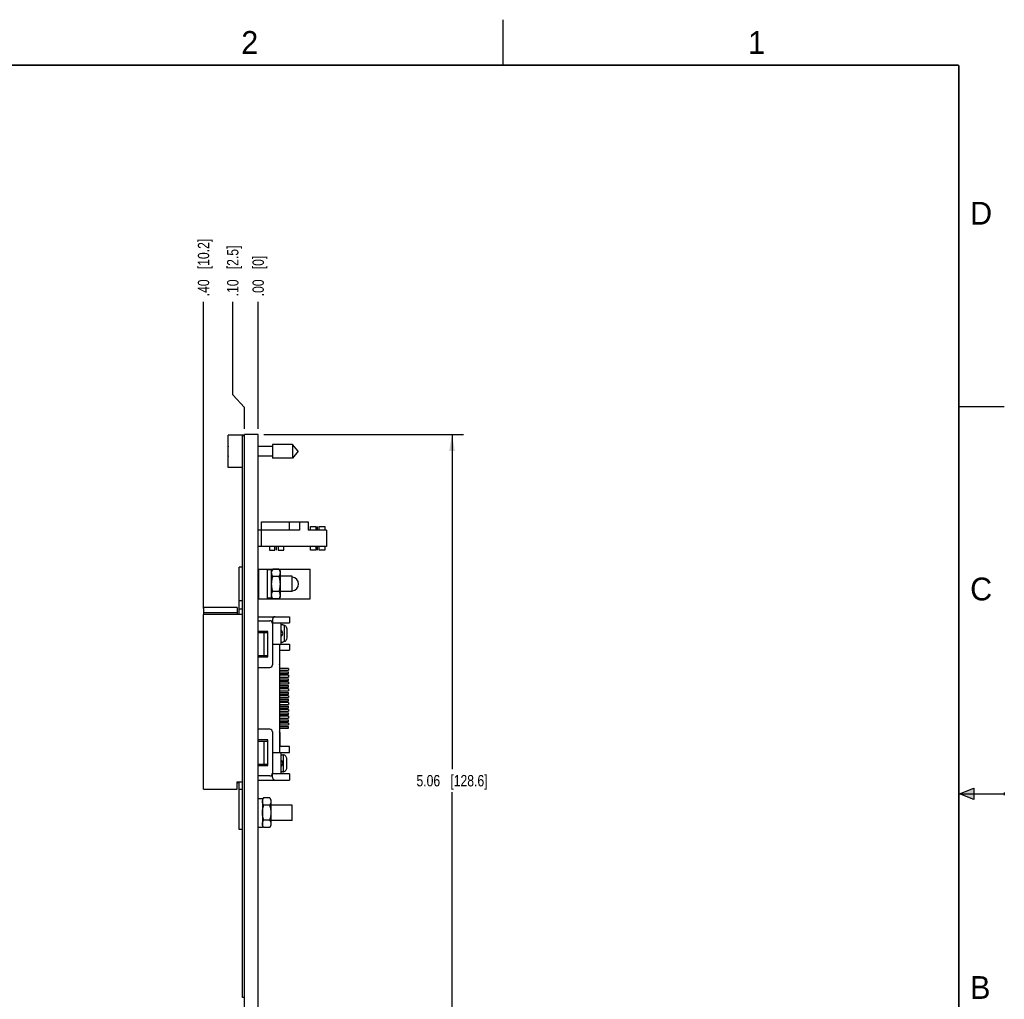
# Model space of a CAD drawing. Header units: inches. Extents: x 0 to 22, y 0 to 17.
# Tile 24 of 24: x 11.2 to 22, y 6.2 to 17. Entities that reach past the tile are written whole.
import ezdxf

# ---------------------------------------------------------------- set-up
doc = ezdxf.new("R2010")
doc.units = ezdxf.units.IN
doc.header["$LTSCALE"] = 1.21
doc.header["$MEASUREMENT"] = 0
doc.layers.get('0').update_dxf_attribs({"linetype": 'CONTINUOUS'})
for name, color, linetype in [('02___PRT_ALL_AXES', 7, 'CONTINUOUS'), ('COSMETIC', 7, 'CONTINUOUS'), ('DIMENSIONS', 7, 'CONTINUOUS')]:
    doc.layers.add(name, color=color, linetype=linetype)
doc.styles.get("Standard").update_dxf_attribs({"font": 'txt', "width": 0.8})
doc.styles.add('TEXTSTYLE_2', font='txt')
doc.dimstyles.new('DIMSTYLE_1', dxfattribs={"dimtxt": 0.125, "dimasz": 0.18, "dimexe": 0.18, "dimexo": 0.0625, "dimgap": 0.09, "dimtad": 0, "dimtih": 1, "dimtoh": 1, "dimlfac": 0.666667, "dimzin": 4, "dimdsep": 46, "dimtxsty": 'STANDARD', "dimblk": '_FILLED', "dimblk1": '_FILLED', "dimblk2": '_FILLED', "dimcen": 0.09, "dimadec": 0, "dimazin": 0, "dimtp": 0.01, "dimtm": 0.01, "dimtfac": 1, "dimtofl": 0, "dimtmove": 0, "dimatfit": 3, "dimldrblk": '_FILLED', "dimfxl": 1, "dimtolj": 1, "dimtzin": 4, "dimarcsym": 0})
doc.dimstyles.new('DIMSTYLE_2', dxfattribs={"dimtxt": 0.125, "dimasz": 0.18, "dimexe": 0.18, "dimexo": 0.0625, "dimgap": 0.09, "dimtad": 0, "dimtih": 1, "dimtoh": 1, "dimlfac": 0.666667, "dimzin": 4, "dimdsep": 46, "dimtxsty": 'STANDARD', "dimblk": '_FILLED', "dimblk1": '_FILLED', "dimblk2": '_FILLED', "dimcen": 0.09, "dimadec": 0, "dimazin": 0, "dimtp": 0.01, "dimtm": 0.01, "dimtfac": 1, "dimtofl": 0, "dimtmove": 0, "dimatfit": 3, "dimldrblk": '_FILLED', "dimfxl": 1, "dimtolj": 1, "dimtzin": 4, "dimarcsym": 0})

# ---------------------------------------------------------------- blocks, each defined once
blk = doc.blocks.new('*D16')
at = {"layer": 'DIMENSIONS', "color": 2, "linetype": 'CONTINUOUS'}
blk.add_line((13.211, 10.534), (13.211, 13.901), dxfattribs=at)
at = {"layer": 'DIMENSIONS', "color": 2, "linetype": 'CONTINUOUS', "insert": (13.148, 13.963), "char_height": 0.125, "width": 1.025, "attachment_point": 1, "rotation": 90, "line_spacing_factor": 0.9}
blk.add_mtext('.40{\\Ftxt.shx;\\W1.000000;\\H0.125000; }[10.2]', dxfattribs=at)
blk = doc.blocks.new('_FILLED')
at = {"color": 0, "linetype": 'BYBLOCK'}
blk.add_solid([(0, 0), (-1, 0.174), (-1, -0.174)], dxfattribs=at)
blk = doc.blocks.new('*D17')
at = {"layer": 'DIMENSIONS', "color": 2, "linetype": 'CONTINUOUS'}
blk.add_line((13.811, 12.507), (13.811, 13.901), dxfattribs=at)
at = {"layer": 'DIMENSIONS', "color": 2, "linetype": 'CONTINUOUS', "insert": (13.748, 13.963), "char_height": 0.125, "width": 0.725, "attachment_point": 1, "rotation": 90, "line_spacing_factor": 0.9}
blk.add_mtext('.00{\\Ftxt.shx;\\W1.000000;\\H0.125000; }[0]', dxfattribs=at)
blk = doc.blocks.new('*D18')
at = {"layer": 'DIMENSIONS', "color": 2, "linetype": 'CONTINUOUS'}
for p, q in [((13.531, 12.882), (13.531, 13.901)), ((13.661, 12.744), (13.531, 12.882)), ((13.661, 12.507), (13.661, 12.744))]:
    blk.add_line(p, q, dxfattribs=at)
at = {"layer": 'DIMENSIONS', "color": 2, "linetype": 'CONTINUOUS', "insert": (13.469, 13.963), "char_height": 0.125, "width": 0.925, "attachment_point": 1, "rotation": 90, "line_spacing_factor": 0.9}
blk.add_mtext('.10{\\Ftxt.shx;\\W1.000000;\\H0.125000; }[2.5]', dxfattribs=at)
blk = doc.blocks.new('*D21')
at = {"layer": 'DIMENSIONS', "color": 2, "linetype": 'CONTINUOUS'}
for p, q in [((13.873, 12.445), (16.063, 12.445)), ((15.938, 12.445), (15.938, 8.771)), ((15.938, 4.847), (15.938, 8.521)), ((13.897, 4.847), (16.063, 4.847))]:
    blk.add_line(p, q, dxfattribs=at)
at = {"layer": 'DIMENSIONS', "color": 2, "linetype": 'CONTINUOUS', "xscale": 0.18, "yscale": 0.18, "zscale": 0.18}
for p, rotation in [((15.938, 12.445), 90), ((15.938, 4.847), 270)]:
    blk.add_blockref('_FILLED', p, dxfattribs=dict(at, rotation=rotation))
at = {"layer": 'DIMENSIONS', "color": 2, "linetype": 'CONTINUOUS', "insert": (15.938, 8.708), "char_height": 0.125, "width": 1.225, "attachment_point": 2, "line_spacing_factor": 0.9}
blk.add_mtext('5.06{\\Ftxt.shx;\\W1.000000;\\H0.125000; }[128.6]', dxfattribs=at)

msp = doc.modelspace()

# ---------------------------------------------------------------- hatches: boundary and pattern name
at = {"linetype": 'CONTINUOUS'}
msp.add_hatch(color=2, dxfattribs=at).paths.add_polyline_path([(21.666, 8.562), (21.666, 8.438), (21.51, 8.5)])

# ---------------------------------------------------------------- linework, layer by layer
at = {"color": 2, "linetype": 'CONTINUOUS'}
for p, q in [((16.5, 16.5), (16.5, 17)), ((22, 12.75), (21.5, 12.75)), ((21.51, 8.5), (21.666, 8.562)), ((21.666, 8.562), (21.666, 8.438)), ((21.51, 8.5), (22, 8.5)), ((21.666, 8.438), (21.51, 8.5)), ((22, 8.515), (22, 8.485))]:
    msp.add_line(p, q, dxfattribs=at)
at = {"color": 7, "linetype": 'CONTINUOUS'}
for p, q in [((13.481, 12.084), (13.481, 12.439)), ((13.661, 12.439), (13.481, 12.439)), ((13.638, 6.265), (13.638, 12.43)), ((13.661, 12.43), (13.638, 12.43)), ((13.661, 5.776), (13.661, 12.445)), ((13.811, 12.445), (13.661, 12.445)), ((13.811, 5.78), (13.811, 12.445)), ((13.966, 12.335), (13.966, 12.188)), ((14.188, 12.335), (13.966, 12.335)), ((14.188, 12.335), (14.188, 12.188)), ((14.25, 12.262), (14.188, 12.335)), ((13.481, 12.282), (13.478, 12.282)), ((13.478, 12.241), (13.481, 12.241)), ((13.966, 12.314), (13.811, 12.314)), ((14.25, 12.262), (14.188, 12.188)), ((13.966, 12.209), (13.811, 12.209)), ((14.188, 12.188), (13.966, 12.188)), ((13.638, 12.084), (13.481, 12.084)), ((13.848, 11.307), (13.848, 11.487)), ((13.848, 11.487), (14.358, 11.487)), ((14.151, 11.487), (14.151, 11.397)), ((14.264, 11.487), (14.264, 11.397)), ((14.358, 11.487), (14.358, 11.397)), ((14.264, 11.397), (13.848, 11.397)), ((14.561, 11.397), (14.358, 11.397)), ((14.561, 11.397), (14.561, 11.217)), ((14.561, 11.217), (13.848, 11.217)), ((13.638, 10.991), (13.602, 10.991)), ((13.818, 10.642), (13.818, 10.969)), ((13.818, 10.969), (14.381, 10.969)), ((13.911, 10.642), (13.911, 10.969)), ((13.958, 10.962), (13.911, 10.962)), ((13.971, 10.968), (13.958, 10.945)), ((13.958, 10.649), (13.958, 10.962)), ((14.038, 10.968), (13.971, 10.968)), ((14.038, 10.968), (14.051, 10.945)), ((14.051, 10.945), (14.051, 10.665)), ((14.381, 10.642), (14.381, 10.969)), ((13.818, 10.889), (13.811, 10.889)), ((14.038, 10.886), (13.971, 10.886)), ((14.185, 10.889), (14.051, 10.889)), ((14.185, 10.721), (14.185, 10.889)), ((13.818, 10.721), (13.811, 10.721)), ((14.038, 10.724), (13.971, 10.724)), ((14.185, 10.721), (14.051, 10.721)), ((13.602, 10.625), (13.638, 10.625)), ((13.818, 10.642), (14.381, 10.642)), ((13.958, 10.649), (13.911, 10.649)), ((13.971, 10.642), (13.958, 10.665)), ((14.038, 10.642), (13.971, 10.642)), ((14.051, 10.665), (14.038, 10.642)), ((13.211, 10.546), (13.211, 10.487)), ((13.579, 10.546), (13.211, 10.546)), ((13.579, 10.546), (13.579, 10.487)), ((13.602, 10.531), (13.638, 10.531)), ((13.211, 10.472), (13.638, 10.472)), ((13.211, 8.553), (13.211, 10.47)), ((13.811, 10.446), (14.156, 10.446)), ((13.811, 10.401), (13.938, 10.401)), ((13.968, 10.416), (13.968, 10.379)), ((13.968, 10.379), (14.156, 10.379)), ((14.058, 10.379), (14.058, 10.145)), ((14.156, 10.446), (14.156, 10.379)), ((13.916, 10.285), (13.811, 10.285)), ((13.912, 10.27), (13.811, 10.27)), ((13.875, 10.019), (13.875, 10.27)), ((13.912, 10.27), (13.912, 10.019)), ((13.916, 10.004), (13.916, 10.285)), ((13.968, 10.371), (13.968, 9.918)), ((14.08, 10.356), (14.058, 10.356)), ((14.098, 10.172), (14.098, 10.352)), ((14.125, 10.311), (14.125, 10.213)), ((14.058, 10.168), (14.08, 10.168)), ((13.968, 10.145), (14.156, 10.145)), ((14.043, 10.145), (14.043, 8.954)), ((14.043, 10.077), (14.156, 10.077)), ((14.048, 9.924), (14.048, 10.077)), ((14.156, 10.145), (14.156, 10.077)), ((13.811, 10.019), (13.912, 10.019)), ((13.811, 10.004), (13.916, 10.004)), ((13.811, 9.888), (13.938, 9.888)), ((14.145, 9.878), (14.043, 9.878)), ((14.043, 9.858), (14.145, 9.858)), ((14.043, 9.84), (14.145, 9.84)), ((14.145, 9.878), (14.145, 9.858)), ((14.145, 9.821), (14.145, 9.84)), ((14.043, 9.821), (14.145, 9.821)), ((14.145, 9.803), (14.043, 9.803)), ((14.043, 9.783), (14.145, 9.783)), ((14.043, 9.765), (14.145, 9.765)), ((14.043, 9.746), (14.145, 9.746)), ((14.145, 9.728), (14.043, 9.728)), ((14.145, 9.803), (14.145, 9.783)), ((14.145, 9.746), (14.145, 9.765)), ((14.145, 9.728), (14.145, 9.708)), ((14.043, 9.708), (14.145, 9.708)), ((14.043, 9.69), (14.145, 9.69)), ((14.043, 9.671), (14.145, 9.671)), ((14.145, 9.653), (14.043, 9.653)), ((14.043, 9.633), (14.145, 9.633)), ((14.145, 9.671), (14.145, 9.69)), ((14.145, 9.653), (14.145, 9.633)), ((14.043, 9.615), (14.145, 9.615)), ((14.043, 9.596), (14.145, 9.596)), ((14.145, 9.578), (14.043, 9.578)), ((14.043, 9.558), (14.145, 9.558)), ((14.043, 9.54), (14.145, 9.54)), ((14.043, 9.521), (14.145, 9.521)), ((14.145, 9.596), (14.145, 9.615)), ((14.145, 9.578), (14.145, 9.558)), ((14.145, 9.521), (14.145, 9.54)), ((14.145, 9.503), (14.043, 9.503)), ((14.043, 9.483), (14.145, 9.483)), ((14.043, 9.465), (14.145, 9.465)), ((14.043, 9.446), (14.145, 9.446)), ((14.145, 9.428), (14.043, 9.428)), ((14.043, 9.408), (14.145, 9.408)), ((14.145, 9.503), (14.145, 9.483)), ((14.145, 9.446), (14.145, 9.465)), ((14.145, 9.428), (14.145, 9.408)), ((14.043, 9.39), (14.145, 9.39)), ((14.043, 9.371), (14.145, 9.371)), ((14.145, 9.353), (14.043, 9.353)), ((14.043, 9.333), (14.145, 9.333)), ((14.043, 9.315), (14.145, 9.315)), ((14.043, 9.296), (14.145, 9.296)), ((14.145, 9.371), (14.145, 9.39)), ((14.145, 9.353), (14.145, 9.333)), ((14.145, 9.296), (14.145, 9.315)), ((13.938, 9.21), (13.811, 9.21)), ((14.145, 9.278), (14.043, 9.278)), ((14.043, 9.258), (14.145, 9.258)), ((14.043, 9.24), (14.145, 9.24)), ((14.043, 9.221), (14.145, 9.221)), ((14.145, 9.278), (14.145, 9.258)), ((14.145, 9.221), (14.145, 9.24)), ((13.916, 9.094), (13.811, 9.094)), ((13.811, 9.079), (13.912, 9.079)), ((13.875, 8.828), (13.875, 9.079)), ((13.912, 9.079), (13.912, 8.828)), ((13.916, 8.813), (13.916, 9.094)), ((13.968, 9.18), (13.968, 8.727)), ((14.048, 9.174), (14.048, 9.021)), ((14.156, 9.021), (14.043, 9.021)), ((14.156, 8.954), (14.156, 9.021)), ((13.968, 8.954), (14.156, 8.954)), ((14.058, 8.954), (14.058, 8.72)), ((14.058, 8.93), (14.08, 8.93)), ((14.09, 8.744), (14.09, 8.929)), ((14.125, 8.788), (14.125, 8.885)), ((13.811, 8.828), (13.912, 8.828)), ((13.811, 8.813), (13.916, 8.813)), ((13.938, 8.697), (13.811, 8.697)), ((13.811, 8.652), (14.156, 8.652)), ((13.968, 8.682), (13.968, 8.72)), ((14.156, 8.72), (13.968, 8.72)), ((14.08, 8.743), (14.058, 8.743)), ((14.156, 8.72), (14.156, 8.652)), ((13.211, 8.553), (13.579, 8.553)), ((13.579, 8.553), (13.579, 8.634)), ((13.579, 8.634), (13.638, 8.634)), ((13.602, 8.553), (13.638, 8.553)), ((13.811, 8.45), (13.857, 8.45)), ((13.87, 8.457), (13.857, 8.434)), ((13.857, 8.45), (13.857, 8.137)), ((13.937, 8.457), (13.87, 8.457)), ((13.937, 8.457), (13.95, 8.434)), ((13.95, 8.434), (13.95, 8.153)), ((13.937, 8.375), (13.87, 8.375)), ((14.185, 8.378), (13.95, 8.378)), ((14.185, 8.21), (14.185, 8.378)), ((13.638, 8.108), (13.602, 8.108)), ((13.811, 8.137), (13.857, 8.137)), ((13.87, 8.131), (13.857, 8.153)), ((13.937, 8.212), (13.87, 8.212)), ((13.937, 8.131), (13.87, 8.131)), ((13.95, 8.153), (13.937, 8.131)), ((14.185, 8.21), (13.95, 8.21)), ((13.661, 6.265), (13.638, 6.265))]:
    msp.add_line(p, q, dxfattribs=at)
at = {"color": 3, "linetype": 'CONTINUOUS'}
for p, q in [((13.602, 10.472), (13.602, 10.991)), ((13.211, 10.487), (13.211, 10.47)), ((13.579, 10.487), (13.211, 10.487)), ((13.579, 10.487), (13.579, 10.472)), ((13.579, 8.627), (13.602, 8.627)), ((13.602, 8.108), (13.602, 8.634))]:
    msp.add_line(p, q, dxfattribs=at)
at = {"color": 7, "linetype": 'CONTINUOUS', "const_width": 0.02}
for points in [[(21.5, 16.5), (0.5, 16.5)], [(21.5, 0.5), (21.5, 16.5)]]:
    msp.add_lwpolyline(points, dxfattribs=at)
at = {"color": 7, "linetype": 'CONTINUOUS'}
for centre, radius, start, end in [((13.946, 12.262), 0.469, 172.9432, 177.4743), ((13.946, 12.262), 0.469, 182.5257, 187.0613), ((14.092, 10.957), 0.14, 208.933, 210.0033), ((13.918, 10.956), 0.139, 329.9899, 331.0737), ((14.18, 10.805), 0.0738, 274.2107, 85.7893), ((14.09, 10.655), 0.137, 149.9839, 151.3656), ((13.917, 10.654), 0.139, 28.6451, 30.0053), ((13.938, 10.371), 0.03, 0, 90), ((14.035, 10.262), 0.045, 302.1297, 57.9126), ((13.938, 9.918), 0.03, 270, 360), ((14.04, 9.924), 0.0075, 294.7393, 360), ((14.04, 9.887), 0.0075, 295.7982, 64.3212), ((14.04, 9.849), 0.0075, 295.7982, 64.3212), ((14.04, 9.812), 0.0075, 295.7982, 64.3212), ((14.04, 9.774), 0.0075, 295.7982, 64.3212), ((14.04, 9.737), 0.0075, 295.7982, 64.3212), ((14.04, 9.699), 0.0075, 295.7982, 64.3212), ((14.04, 9.662), 0.0075, 295.7982, 64.3212), ((14.04, 9.624), 0.0075, 295.7982, 64.3212), ((14.04, 9.587), 0.0075, 295.7982, 64.3212), ((14.04, 9.549), 0.0075, 295.7982, 64.3212), ((14.04, 9.512), 0.0075, 295.7982, 64.3212), ((14.04, 9.474), 0.0075, 295.7982, 64.3212), ((14.04, 9.437), 0.0075, 295.7982, 64.3212), ((14.04, 9.399), 0.0075, 295.7982, 64.3212), ((14.04, 9.362), 0.0075, 295.7982, 64.3212), ((14.04, 9.324), 0.0075, 295.7982, 64.3212), ((13.938, 9.18), 0.03, 0, 90), ((14.04, 9.287), 0.0075, 295.7982, 64.3212), ((14.04, 9.249), 0.0075, 295.7982, 64.3212), ((14.04, 9.212), 0.0075, 295.7982, 64.3212), ((14.04, 9.174), 0.0075, 0, 65.3759), ((14.08, 8.885), 0.0451, 77.5555, 89.9819), ((13.938, 8.727), 0.03, 270, 360), ((14.08, 8.788), 0.0451, 270.0184, 282.4441), ((13.991, 8.445), 0.14, 208.7895, 210.0043), ((13.818, 8.444), 0.138, 329.9871, 331.2191), ((13.99, 8.143), 0.138, 149.9871, 151.2191), ((13.816, 8.142), 0.14, 28.7895, 30.0043)]:
    msp.add_arc(centre, radius, start, end, dxfattribs=at)
for centre, start_param, end_param in [((13.996, 10.416), 0, 1.570796), ((13.996, 8.682), 1.570796, 3.141593)]:
    msp.add_ellipse(centre, major_axis=(0, 0.03), ratio=0.919118, start_param=start_param, end_param=end_param, dxfattribs=at)
for points, knots in [([(13.969, 10.889), (13.969, 10.89), (13.967, 10.894), (13.965, 10.898), (13.963, 10.903), (13.961, 10.907), (13.96, 10.911), (13.96, 10.914), (13.959, 10.917), (13.959, 10.921), (13.958, 10.923), (13.958, 10.926), (13.958, 10.928), (13.958, 10.931), (13.958, 10.933), (13.959, 10.936), (13.959, 10.939), (13.96, 10.943), (13.962, 10.948), (13.964, 10.953), (13.966, 10.958), (13.968, 10.963), (13.97, 10.966), (13.971, 10.968)], [0, 0, 0, 0, 0.065566, 0.130061, 0.193488, 0.255901, 0.286762, 0.317416, 0.378185, 0.40837, 0.438461, 0.468495, 0.498509, 0.528542, 0.558629, 0.588808, 0.619111, 0.680204, 0.742121, 0.805004, 0.868932, 0.933936, 1, 1, 1, 1]), ([(14.038, 10.968), (14.039, 10.966), (14.04, 10.963), (14.043, 10.958), (14.045, 10.953), (14.047, 10.948), (14.048, 10.943), (14.049, 10.939), (14.05, 10.936), (14.05, 10.933), (14.05, 10.931), (14.05, 10.928), (14.05, 10.926), (14.05, 10.923), (14.05, 10.921), (14.05, 10.917), (14.049, 10.914), (14.048, 10.911), (14.047, 10.907), (14.046, 10.903), (14.044, 10.898), (14.042, 10.894), (14.04, 10.89), (14.039, 10.889)], [0, 0, 0, 0, 0.066064, 0.131068, 0.194996, 0.257879, 0.319796, 0.380889, 0.411192, 0.441371, 0.471458, 0.501491, 0.531505, 0.561539, 0.59163, 0.621815, 0.682584, 0.713238, 0.744099, 0.806512, 0.869939, 0.934434, 1, 1, 1, 1]), ([(13.971, 10.724), (13.969, 10.73), (13.966, 10.74), (13.963, 10.754), (13.962, 10.764), (13.96, 10.772), (13.96, 10.779), (13.959, 10.784), (13.959, 10.79), (13.958, 10.796), (13.958, 10.805), (13.958, 10.814), (13.959, 10.821), (13.959, 10.826), (13.96, 10.831), (13.96, 10.838), (13.962, 10.846), (13.963, 10.856), (13.966, 10.87), (13.969, 10.88), (13.971, 10.886)], [0, 0, 0, 0, 0.124986, 0.187485, 0.249986, 0.312487, 0.343739, 0.374992, 0.406244, 0.437497, 0.5, 0.562503, 0.593756, 0.625008, 0.656261, 0.687513, 0.750014, 0.812515, 0.875014, 1, 1, 1, 1]), ([(14.038, 10.886), (14.04, 10.88), (14.042, 10.87), (14.045, 10.856), (14.047, 10.846), (14.048, 10.838), (14.049, 10.831), (14.049, 10.826), (14.05, 10.821), (14.05, 10.814), (14.05, 10.805), (14.05, 10.796), (14.05, 10.79), (14.049, 10.784), (14.049, 10.779), (14.048, 10.772), (14.047, 10.764), (14.045, 10.754), (14.042, 10.74), (14.04, 10.73), (14.038, 10.724)], [0, 0, 0, 0, 0.124986, 0.187485, 0.249986, 0.312487, 0.343739, 0.374992, 0.406244, 0.437497, 0.5, 0.562503, 0.593756, 0.625008, 0.656261, 0.687513, 0.750014, 0.812515, 0.875014, 1, 1, 1, 1]), ([(13.971, 10.642), (13.97, 10.644), (13.968, 10.647), (13.966, 10.652), (13.964, 10.657), (13.962, 10.662), (13.96, 10.666), (13.959, 10.671), (13.959, 10.674), (13.959, 10.676), (13.958, 10.679), (13.958, 10.681), (13.958, 10.684), (13.958, 10.687), (13.959, 10.691), (13.959, 10.696), (13.96, 10.699), (13.961, 10.702), (13.962, 10.706), (13.964, 10.711), (13.967, 10.716), (13.968, 10.719), (13.969, 10.721)], [0, 0, 0, 0, 0.066098, 0.131143, 0.195122, 0.25806, 0.320037, 0.381189, 0.41152, 0.441724, 0.471833, 0.501884, 0.531911, 0.561954, 0.622219, 0.682965, 0.713599, 0.744435, 0.806782, 0.870128, 0.934531, 1, 1, 1, 1]), ([(14.039, 10.721), (14.04, 10.719), (14.042, 10.716), (14.044, 10.711), (14.046, 10.706), (14.047, 10.702), (14.048, 10.699), (14.049, 10.696), (14.05, 10.691), (14.05, 10.687), (14.05, 10.684), (14.05, 10.681), (14.05, 10.679), (14.05, 10.676), (14.05, 10.674), (14.049, 10.671), (14.048, 10.666), (14.047, 10.662), (14.045, 10.657), (14.043, 10.652), (14.04, 10.647), (14.039, 10.644), (14.038, 10.642)], [0, 0, 0, 0, 0.065469, 0.129872, 0.193218, 0.255565, 0.286401, 0.317035, 0.377781, 0.438046, 0.468089, 0.498116, 0.528167, 0.558276, 0.58848, 0.618811, 0.679963, 0.74194, 0.804878, 0.868857, 0.933902, 1, 1, 1, 1]), ([(14.098, 10.352), (14.102, 10.35), (14.109, 10.346), (14.121, 10.333), (14.125, 10.319), (14.125, 10.311)], [0, 0, 0, 0, 0.243742, 0.492928, 1, 1, 1, 1]), ([(14.125, 10.213), (14.125, 10.205), (14.121, 10.191), (14.109, 10.178), (14.102, 10.174), (14.098, 10.172)], [0, 0, 0, 0, 0.507056, 0.756249, 1, 1, 1, 1]), ([(14.058, 8.798), (14.065, 8.802), (14.076, 8.814), (14.082, 8.837), (14.076, 8.86), (14.065, 8.871), (14.058, 8.875)], [0, 0, 0, 0, 0.2498, 0.499877, 0.749959, 1, 1, 1, 1]), ([(14.125, 8.885), (14.125, 8.891), (14.123, 8.901), (14.115, 8.915), (14.104, 8.925), (14.094, 8.928), (14.09, 8.929)], [0, 0, 0, 0, 0.257908, 0.511395, 0.758604, 1, 1, 1, 1]), ([(14.09, 8.744), (14.094, 8.745), (14.104, 8.749), (14.115, 8.759), (14.123, 8.772), (14.125, 8.783), (14.125, 8.788)], [0, 0, 0, 0, 0.241447, 0.488712, 0.742152, 1, 1, 1, 1]), ([(13.869, 8.378), (13.868, 8.379), (13.866, 8.383), (13.864, 8.387), (13.862, 8.392), (13.861, 8.396), (13.86, 8.4), (13.859, 8.403), (13.858, 8.407), (13.858, 8.411), (13.858, 8.415), (13.858, 8.417), (13.858, 8.42), (13.858, 8.422), (13.858, 8.425), (13.859, 8.428), (13.86, 8.432), (13.861, 8.437), (13.863, 8.442), (13.865, 8.447), (13.868, 8.452), (13.869, 8.455), (13.87, 8.457)], [0, 0, 0, 0, 0.065518, 0.129967, 0.193354, 0.255735, 0.286584, 0.317227, 0.377986, 0.43825, 0.468289, 0.49831, 0.528351, 0.55845, 0.588641, 0.618959, 0.680081, 0.742029, 0.80494, 0.868894, 0.933918, 1, 1, 1, 1]), ([(13.937, 8.457), (13.938, 8.455), (13.94, 8.452), (13.942, 8.447), (13.944, 8.442), (13.946, 8.437), (13.948, 8.432), (13.949, 8.428), (13.949, 8.425), (13.95, 8.422), (13.95, 8.42), (13.95, 8.417), (13.95, 8.415), (13.95, 8.411), (13.949, 8.407), (13.949, 8.403), (13.948, 8.4), (13.947, 8.396), (13.945, 8.392), (13.943, 8.387), (13.941, 8.383), (13.94, 8.379), (13.939, 8.378)], [0, 0, 0, 0, 0.066082, 0.131106, 0.19506, 0.257971, 0.319919, 0.381041, 0.411359, 0.44155, 0.471649, 0.50169, 0.531711, 0.56175, 0.622014, 0.682773, 0.713416, 0.744265, 0.806646, 0.870033, 0.934482, 1, 1, 1, 1]), ([(13.87, 8.212), (13.868, 8.219), (13.866, 8.229), (13.863, 8.242), (13.861, 8.253), (13.86, 8.261), (13.859, 8.268), (13.859, 8.273), (13.858, 8.278), (13.858, 8.285), (13.858, 8.294), (13.858, 8.302), (13.858, 8.309), (13.859, 8.314), (13.859, 8.32), (13.86, 8.326), (13.861, 8.335), (13.863, 8.345), (13.866, 8.359), (13.868, 8.369), (13.87, 8.375)], [0, 0, 0, 0, 0.124986, 0.187485, 0.249986, 0.312487, 0.343739, 0.374992, 0.406244, 0.437497, 0.5, 0.562503, 0.593756, 0.625008, 0.656261, 0.687513, 0.750014, 0.812515, 0.875014, 1, 1, 1, 1]), ([(13.937, 8.375), (13.939, 8.369), (13.942, 8.359), (13.945, 8.345), (13.946, 8.335), (13.948, 8.326), (13.948, 8.32), (13.949, 8.314), (13.949, 8.309), (13.95, 8.302), (13.95, 8.294), (13.95, 8.285), (13.949, 8.278), (13.949, 8.273), (13.948, 8.268), (13.948, 8.261), (13.946, 8.253), (13.945, 8.242), (13.942, 8.229), (13.939, 8.219), (13.937, 8.212)], [0, 0, 0, 0, 0.124986, 0.187485, 0.249986, 0.312487, 0.343739, 0.374992, 0.406244, 0.437497, 0.5, 0.562503, 0.593756, 0.625008, 0.656261, 0.687513, 0.750014, 0.812515, 0.875014, 1, 1, 1, 1]), ([(13.87, 8.131), (13.869, 8.132), (13.868, 8.136), (13.865, 8.141), (13.863, 8.145), (13.861, 8.15), (13.86, 8.155), (13.859, 8.159), (13.858, 8.163), (13.858, 8.165), (13.858, 8.168), (13.858, 8.17), (13.858, 8.173), (13.858, 8.176), (13.858, 8.18), (13.859, 8.184), (13.86, 8.188), (13.861, 8.191), (13.862, 8.195), (13.864, 8.2), (13.866, 8.205), (13.868, 8.208), (13.869, 8.21)], [0, 0, 0, 0, 0.066082, 0.131106, 0.19506, 0.257971, 0.319919, 0.381041, 0.411359, 0.44155, 0.471649, 0.50169, 0.531711, 0.56175, 0.622014, 0.682773, 0.713416, 0.744265, 0.806646, 0.870033, 0.934482, 1, 1, 1, 1]), ([(13.939, 8.21), (13.94, 8.208), (13.941, 8.205), (13.943, 8.2), (13.945, 8.195), (13.947, 8.191), (13.948, 8.188), (13.949, 8.184), (13.949, 8.18), (13.95, 8.176), (13.95, 8.173), (13.95, 8.17), (13.95, 8.168), (13.95, 8.165), (13.949, 8.163), (13.949, 8.159), (13.948, 8.155), (13.946, 8.15), (13.944, 8.145), (13.942, 8.141), (13.94, 8.136), (13.938, 8.132), (13.937, 8.131)], [0, 0, 0, 0, 0.065518, 0.129967, 0.193354, 0.255735, 0.286584, 0.317227, 0.377986, 0.43825, 0.468289, 0.49831, 0.528351, 0.55845, 0.588641, 0.618959, 0.680081, 0.742029, 0.80494, 0.868894, 0.933918, 1, 1, 1, 1])]:
    msp.add_open_spline(points, degree=3, knots=knots, dxfattribs=at)
for points in [[(14.08, 10.356), (14.086, 10.356), (14.092, 10.354), (14.098, 10.352)], [(14.098, 10.172), (14.092, 10.17), (14.086, 10.168), (14.08, 10.168)]]:
    msp.add_open_spline(points, degree=3, dxfattribs=at)
at = {"layer": '02___PRT_ALL_AXES', "color": 7, "linetype": 'CONTINUOUS'}
for p, q in [((13.848, 11.397), (13.811, 11.397)), ((14.561, 11.397), (14.561, 11.217)), ((13.848, 11.217), (13.848, 11.307)), ((13.848, 11.217), (13.811, 11.217))]:
    msp.add_line(p, q, dxfattribs=at)
at = {"layer": 'COSMETIC', "color": 7, "linetype": 'CONTINUOUS'}
for p, q in [((14.384, 11.397), (14.384, 11.436)), ((14.384, 11.436), (14.445, 11.436)), ((14.445, 11.436), (14.445, 11.397)), ((14.463, 11.397), (14.463, 11.436)), ((14.481, 11.397), (14.481, 11.436)), ((14.481, 11.436), (14.543, 11.436)), ((14.543, 11.436), (14.543, 11.397)), ((13.934, 11.217), (13.934, 11.176)), ((13.934, 11.176), (13.995, 11.176)), ((13.995, 11.176), (13.995, 11.217)), ((14.013, 11.176), (14.013, 11.217)), ((14.031, 11.217), (14.031, 11.176)), ((14.031, 11.176), (14.093, 11.176)), ((14.093, 11.176), (14.093, 11.217)), ((14.384, 11.176), (14.384, 11.217)), ((14.445, 11.176), (14.384, 11.176)), ((14.445, 11.217), (14.445, 11.176)), ((14.463, 11.176), (14.463, 11.217)), ((14.481, 11.176), (14.481, 11.217)), ((14.543, 11.176), (14.481, 11.176)), ((14.543, 11.217), (14.543, 11.176))]:
    msp.add_line(p, q, dxfattribs=at)

# ---------------------------------------------------------------- texts
at = {"color": 2, "linetype": 'CONTINUOUS', "char_height": 0.25, "width": 0.25, "attachment_point": 1, "line_spacing_factor": 0.9, "style": 'TEXTSTYLE_2'}
for s, insert in [('2', (13.625, 16.875)), ('1', (19.188, 16.875)), ('D', (21.625, 15)), ('C', (21.625, 10.875)), ('B', (21.625, 6.5))]:
    msp.add_mtext(s, dxfattribs=dict(at, insert=insert))

# ---------------------------------------------------------------- dimensions: what is measured, and where the dimension line sits
at = {"layer": 'DIMENSIONS', "color": 2, "linetype": 'CONTINUOUS'}
for feature_location, offset, dtype, origin, picture, middle in [((13.211, 10.534), (0, 3.366), 1, (13.811, 12.445), '*D16', (13.211, 14.476)), ((13.661, 12.507), (-0.129, 1.394), 0, (13.811, 12.445), '*D18', (13.531, 14.426)), ((13.810762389, 12.507024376), (0, 1.393625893), 1, (13.810762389, 12.444524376), '*D17', (13.810762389, 14.325650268))]:
    dim = msp.add_ordinate_dim(feature_location=feature_location, offset=offset, dtype=dtype, origin=origin, dimstyle='DIMSTYLE_1', dxfattribs=at)
    dim.commit()
    dim.dimension.update_dxf_attribs({"geometry": picture, "text_midpoint": middle})
dim = msp.add_linear_dim(base=(15.9384, 4.8472), p1=(13.8733, 12.4445), p2=(13.8973, 4.8472), angle=270, dimstyle='DIMSTYLE_2', dxfattribs=at)
dim.commit()
dim.dimension.update_dxf_attribs({"geometry": '*D21', "text_midpoint": (15.8134, 8.6458), "dimtype": 160})

doc.saveas('drawing.dxf')
